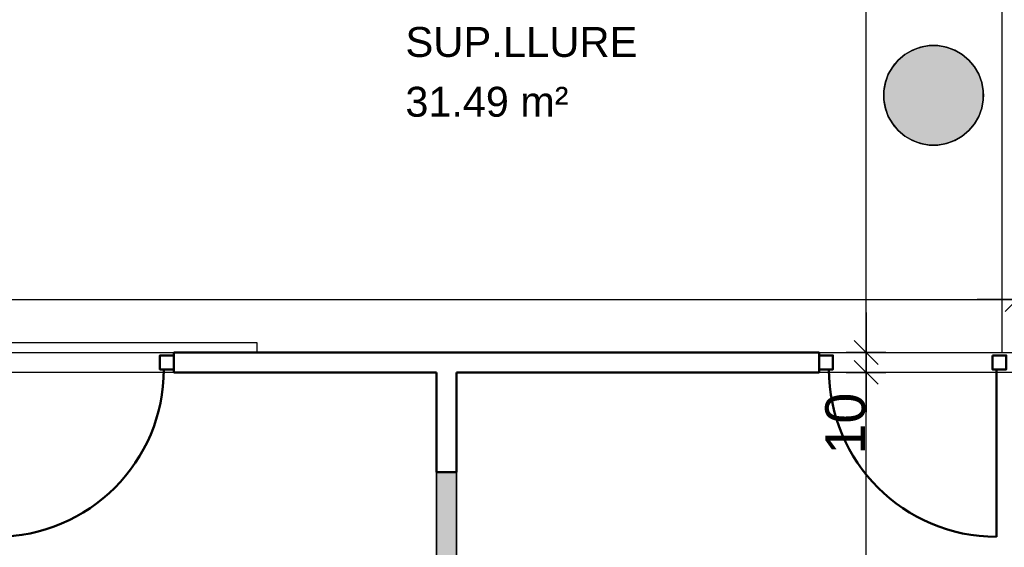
# Model space of a CAD drawing. Header units: metres. Extents: x -1 to 439, y -6 to 33.
# Tile 20 of 29: x 416.4 to 421.35, y 15.53 to 18.18. Entities that reach past the tile are written whole.
import ezdxf

# ---------------------------------------------------------------- set-up
doc = ezdxf.new("R2010")
doc.units = ezdxf.units.M
doc.header["$PDMODE"] = 65
doc.linetypes.add('CONTINUA', pattern=[0])
for name, color, linetype, lineweight in [('3D P1 MURS NOUS', 7, 'CONTINUA', 25), ('3D P1 PILAR', 7, 'CONTINUA', 25), ('P1 COTES', 7, 'CONTINUA', 25), ('P1 LOCAL', 7, 'CONTINUA', 25), ('P1 SUPERFICI LLIURE', 7, 'CONTINUA', 25)]:
    doc.layers.add(name, color=color, linetype=linetype, lineweight=lineweight)
doc.styles.add('ARIAL', font='arial.ttf')
doc.dimstyles.new('DIMSTYLE_4', dxfattribs={"dimtxt": 0.2, "dimasz": 0.2, "dimexe": 0, "dimexo": 1e-06, "dimgap": 0.1, "dimtad": 0, "dimrnd": 0.005, "dimzin": 4, "dimdsep": 46, "dimtxsty": 'ARIAL', "dimblk1": 'ALL_ML_STRICH', "dimblk2": 'ALL_ML_STRICH', "dimsah": 1, "dimcen": 0, "dimse1": 1, "dimse2": 1, "dimclrd": 2, "dimclre": 2, "dimclrt": 2, "dimadec": 0, "dimazin": 0, "dimtfac": 1, "dimtdec": 0, "dimtix": 1, "dimtmove": 2, "dimatfit": 3, "dimfxl": 0, "dimtzin": 0, "dimlwd": 0, "dimlwe": 35, "dimarcsym": 0})
doc.dimstyles.new('DIMSTYLE_5', dxfattribs={"dimtxt": 0.2, "dimasz": 0.2, "dimexe": 0, "dimexo": 1e-06, "dimgap": 0.1, "dimtad": 2, "dimdec": 0, "dimlfac": 100, "dimrnd": 0.5, "dimzin": 4, "dimdsep": 46, "dimtxsty": 'ARIAL', "dimblk1": 'ALL_ML_STRICH', "dimblk2": 'ALL_ML_STRICH', "dimsah": 1, "dimcen": 0, "dimse1": 1, "dimse2": 1, "dimclrd": 2, "dimclre": 2, "dimclrt": 2, "dimadec": 0, "dimazin": 0, "dimtfac": 1, "dimtdec": 0, "dimtix": 1, "dimtmove": 2, "dimatfit": 3, "dimfxl": 0, "dimtvp": 1.2, "dimtzin": 0, "dimlwd": 0, "dimlwe": 35, "dimarcsym": 0})

# ---------------------------------------------------------------- blocks, each defined once
blk = doc.blocks.new('_CLOSEDFILLED')
at = {"color": 0, "linetype": 'ByBlock', "lineweight": -2}
blk.add_solid([(-1, 0), (0, 0), (-1, 0)], dxfattribs=at)
blk = doc.blocks.new('ALL_ML_STRICH')
at = {"color": 0, "linetype": 'ByBlock', "lineweight": -2}
for p, q in [((0, -0.5), (0, 0.5)), ((-0.3, -0.3), (0.3, 0.3)), ((-1, 0), (0.5, 0))]:
    blk.add_line(p, q, dxfattribs=at)
blk = doc.blocks.new('*D59')
at = {"layer": 'DEFPOINTS', "color": 2, "linetype": 'CONTINUA', "lineweight": 35, "transparency": 33554687}
for p in [(420.1479, 16.4095), (420.6531, 13.1206), (420.7482, 13.1206)]:
    blk.add_point(p, dxfattribs=at)
at = {"layer": 'P1 COTES', "color": 2, "linetype": 'CONTINUA', "lineweight": -2, "transparency": 33554687}
for p, q in [((420.6531, 15.1093), (420.6531, 16.4095)), ((420.6531, 13.1206), (420.6531, 14.4493))]:
    blk.add_line(p, q, dxfattribs=at)
at = {"layer": 'P1 COTES', "color": 2, "linetype": 'CONTINUA', "lineweight": 35, "transparency": 33554687, "xscale": 0.2, "yscale": 0.2, "zscale": 0.2}
for p, rotation in [((420.6531, 16.4095), 90), ((420.6531, 13.1206), 270)]:
    blk.add_blockref('ALL_ML_STRICH', p, dxfattribs=dict(at, rotation=rotation))
at = {"layer": 'P1 COTES', "color": 2, "linetype": 'CONTINUA', "lineweight": 35, "transparency": 33554687, "insert": (420.6531, 14.7793), "char_height": 0.2, "width": 0.8, "attachment_point": 5, "rotation": 90, "style": 'ARIAL'}
blk.add_mtext('\\A1;{\\A1;{3.29\\H0.132000;\\S^ ;}}', dxfattribs=at)
blk = doc.blocks.new('*D60')
at = {"layer": 'DEFPOINTS', "color": 2, "linetype": 'CONTINUA', "lineweight": 35, "transparency": 33554687}
for p in [(421.1361, 16.5095), (420.1479, 16.4095), (420.6531, 16.4095)]:
    blk.add_point(p, dxfattribs=at)
at = {"layer": 'P1 COTES', "color": 2, "linetype": 'CONTINUA', "lineweight": -2, "transparency": 33554687}
blk.add_line((420.6531, 16.4095), (420.6531, 16.5095), dxfattribs=at)
at = {"layer": 'P1 COTES', "color": 2, "linetype": 'CONTINUA', "lineweight": 35, "transparency": 33554687, "xscale": 0.2, "yscale": 0.2, "zscale": 0.2}
for p, rotation in [((420.6531, 16.4095), 270), ((420.6531, 16.5095), 90)]:
    blk.add_blockref('ALL_ML_STRICH', p, dxfattribs=dict(at, rotation=rotation))
at = {"layer": 'P1 COTES', "color": 2, "linetype": 'CONTINUA', "lineweight": 35, "transparency": 33554687, "insert": (420.5497, 16.1521), "char_height": 0.2, "width": 0.4, "attachment_point": 5, "rotation": 90, "style": 'ARIAL'}
blk.add_mtext('\\A1;{10}', dxfattribs=at)
blk = doc.blocks.new('*D61')
at = {"layer": 'DEFPOINTS', "color": 2, "linetype": 'CONTINUA', "lineweight": 35, "transparency": 33554687}
for p in [(420.9426, 24.2395), (420.6531, 16.5095), (421.1361, 16.5095)]:
    blk.add_point(p, dxfattribs=at)
at = {"layer": 'P1 COTES', "color": 2, "linetype": 'CONTINUA', "lineweight": -2, "transparency": 33554687}
for p, q in [((420.6531, 20.7189), (420.6531, 24.2395)), ((420.6531, 16.5095), (420.6531, 20.0589))]:
    blk.add_line(p, q, dxfattribs=at)
at = {"layer": 'P1 COTES', "color": 2, "linetype": 'CONTINUA', "lineweight": 35, "transparency": 33554687, "xscale": 0.2, "yscale": 0.2, "zscale": 0.2}
for p, rotation in [((420.6531, 24.2395), 90), ((420.6531, 16.5095), 270)]:
    blk.add_blockref('ALL_ML_STRICH', p, dxfattribs=dict(at, rotation=rotation))
at = {"layer": 'P1 COTES', "color": 2, "linetype": 'CONTINUA', "lineweight": 35, "transparency": 33554687, "insert": (420.6531, 20.3889), "char_height": 0.2, "width": 0.8, "attachment_point": 5, "rotation": 90, "style": 'ARIAL'}
blk.add_mtext('\\A1;{\\A1;{7.73\\H0.132000;\\S^ ;}}', dxfattribs=at)
blk = doc.blocks.new('*D62')
at = {"layer": 'DEFPOINTS', "color": 2, "linetype": 'CONTINUA', "lineweight": 35, "transparency": 33554687}
for p in [(403.3693, 16.7752), (421.4111, 16.7418), (403.3693, 16.5095)]:
    blk.add_point(p, dxfattribs=at)
at = {"layer": 'P1 COTES', "color": 2, "linetype": 'CONTINUA', "lineweight": -2, "transparency": 33554687}
for p, q in [((403.3693, 16.7752), (411.9974, 16.7752)), ((412.7974, 16.7752), (421.4111, 16.7752))]:
    blk.add_line(p, q, dxfattribs=at)
at = {"layer": 'P1 COTES', "color": 2, "linetype": 'CONTINUA', "lineweight": 35, "transparency": 33554687, "xscale": 0.2, "yscale": 0.2, "zscale": 0.2, "rotation": 180}
blk.add_blockref('ALL_ML_STRICH', (403.3693, 16.7752), dxfattribs=at)
at = {"layer": 'P1 COTES', "color": 2, "linetype": 'CONTINUA', "lineweight": 35, "transparency": 33554687, "xscale": 0.2, "yscale": 0.2, "zscale": 0.2}
blk.add_blockref('ALL_ML_STRICH', (421.4111, 16.7752), dxfattribs=at)
at = {"layer": 'P1 COTES', "color": 2, "linetype": 'CONTINUA', "lineweight": 35, "transparency": 33554687, "insert": (412.3974, 16.7752), "char_height": 0.2, "width": 1, "attachment_point": 5, "style": 'ARIAL'}
blk.add_mtext('\\A1;{\\A1;{18.04\\H0.132000;\\S^ ;}}', dxfattribs=at)

msp = doc.modelspace()

# ---------------------------------------------------------------- hatches: boundary and pattern name
at = {"layer": '3D P1 MURS NOUS', "linetype": 'CONTINUA', "lineweight": 18, "true_color": 0x006e00, "transparency": 33554687}
msp.add_hatch(color=96, dxfattribs=at).paths.add_polyline_path([(418.49726, 15.90946), (418.49726, 13.12061), (418.59726, 13.12061), (418.59726, 15.90946)])
at = {"layer": '3D P1 PILAR', "linetype": 'CONTINUA', "lineweight": 18, "transparency": 33554687}
msp.add_hatch(color=9, dxfattribs=at).paths.add_polyline_path([(421.01383, 18.04914), (420.97014, 18.04914), (420.92712, 18.04156), (420.88606, 18.02661), (420.84823, 18.00477), (420.81476, 17.97669), (420.78668, 17.94322), (420.76483, 17.90538), (420.74989, 17.86433), (420.7423, 17.8213), (420.7423, 17.77762), (420.74989, 17.73459), (420.76483, 17.69354), (420.78668, 17.6557), (420.81476, 17.62223), (420.84823, 17.59415), (420.88606, 17.57231), (420.92712, 17.55736), (420.97014, 17.54978), (421.01383, 17.54978), (421.05685, 17.55736), (421.09791, 17.57231), (421.13574, 17.59415), (421.16921, 17.62223), (421.19729, 17.6557), (421.21914, 17.69354), (421.23408, 17.73459), (421.24167, 17.77762), (421.24167, 17.8213), (421.23408, 17.86433), (421.21914, 17.90538), (421.19729, 17.94322), (421.16921, 17.97669), (421.13574, 18.00477), (421.09791, 18.02661), (421.05685, 18.04156)])

# ---------------------------------------------------------------- linework, layer by layer
at = {"layer": '3D P1 MURS NOUS', "color": 4, "linetype": 'CONTINUA', "lineweight": 50, "transparency": 33554687}
for p, q in [((417.17811, 16.40946), (417.17811, 16.50946)), ((420.41698, 16.50946), (417.17811, 16.50946)), ((420.41698, 16.50946), (420.41698, 16.40946)), ((417.17811, 16.40946), (418.49726, 16.40946)), ((418.49726, 16.40946), (418.49726, 15.90946)), ((418.59726, 16.40946), (420.41698, 16.40946)), ((418.59726, 15.90946), (418.59726, 16.40946)), ((421.30698, 16.42446), (421.30698, 15.58446)), ((418.49726, 15.90946), (418.59726, 15.90946))]:
    msp.add_line(p, q, dxfattribs=at)
at = {"layer": '3D P1 MURS NOUS', "color": 7, "linetype": 'CONTINUA', "lineweight": 25, "transparency": 33554687}
for p, q in [((418.49726, 15.90946), (418.49726, 13.12061)), ((418.59726, 15.90946), (418.49726, 15.90946)), ((418.59726, 13.12061), (418.59726, 15.90946))]:
    msp.add_line(p, q, dxfattribs=at)
at = {"layer": '3D P1 MURS NOUS', "color": 4, "linetype": 'CONTINUA', "lineweight": 50, "transparency": 33554687}
for points in [[(417.17811, 16.49446), (417.10811, 16.49446), (417.10811, 16.42446), (417.17811, 16.42446), (417.17811, 16.49446)], [(420.41698, 16.49446), (420.48698, 16.49446), (420.48698, 16.42446), (420.41698, 16.42446), (420.41698, 16.49446)], [(421.28698, 16.49446), (421.35698, 16.49446), (421.35698, 16.42446), (421.28698, 16.42446), (421.28698, 16.49446)]]:
    msp.add_lwpolyline(points, close=True, dxfattribs=at)
for centre, start, end in [((416.28811, 16.42446), 270, 0), ((421.30698, 16.42446), 180, 270)]:
    msp.add_arc(centre, 0.84, start, end, dxfattribs=at)
at = {"layer": '3D P1 PILAR', "color": 7, "linetype": 'CONTINUA', "lineweight": 25, "transparency": 33554687}
for p, q in [((420.92712, 18.04156), (420.88606, 18.02661)), ((420.97014, 18.04914), (420.92712, 18.04156)), ((421.01383, 18.04914), (420.97014, 18.04914)), ((421.05685, 18.04156), (421.01383, 18.04914)), ((421.09791, 18.02661), (421.05685, 18.04156)), ((420.84823, 18.00477), (420.81476, 17.97669)), ((420.88606, 18.02661), (420.84823, 18.00477)), ((421.13574, 18.00477), (421.09791, 18.02661)), ((421.16921, 17.97669), (421.13574, 18.00477)), ((420.78668, 17.94322), (420.76483, 17.90538)), ((420.81476, 17.97669), (420.78668, 17.94322)), ((421.19729, 17.94322), (421.16921, 17.97669)), ((421.21914, 17.90538), (421.19729, 17.94322)), ((420.76483, 17.90538), (420.74989, 17.86433)), ((421.23408, 17.86433), (421.21914, 17.90538)), ((420.74989, 17.86433), (420.7423, 17.8213)), ((421.24167, 17.8213), (421.23408, 17.86433)), ((420.7423, 17.8213), (420.7423, 17.77762)), ((421.24167, 17.77762), (421.24167, 17.8213)), ((420.7423, 17.77762), (420.74989, 17.73459)), ((421.23408, 17.73459), (421.24167, 17.77762)), ((420.74989, 17.73459), (420.76483, 17.69354)), ((421.21914, 17.69354), (421.23408, 17.73459)), ((420.76483, 17.69354), (420.78668, 17.6557)), ((420.78668, 17.6557), (420.81476, 17.62223)), ((421.16921, 17.62223), (421.19729, 17.6557)), ((421.19729, 17.6557), (421.21914, 17.69354)), ((420.81476, 17.62223), (420.84823, 17.59415)), ((421.13574, 17.59415), (421.16921, 17.62223)), ((420.84823, 17.59415), (420.88606, 17.57231)), ((420.88606, 17.57231), (420.92712, 17.55736)), ((420.92712, 17.55736), (420.97014, 17.54978)), ((420.97014, 17.54978), (421.01383, 17.54978)), ((421.01383, 17.54978), (421.05685, 17.55736)), ((421.05685, 17.55736), (421.09791, 17.57231)), ((421.09791, 17.57231), (421.13574, 17.59415))]:
    msp.add_line(p, q, dxfattribs=at)
at = {"layer": 'P1 LOCAL', "color": 7, "linetype": 'CONTINUA', "lineweight": 25, "transparency": 33554687}
for p, q in [((420.88606, 18.02661), (420.92712, 18.04156)), ((420.92712, 18.04156), (420.97014, 18.04914)), ((420.97014, 18.04914), (421.01383, 18.04914)), ((421.01383, 18.04914), (421.05685, 18.04156)), ((421.05685, 18.04156), (421.09791, 18.02661)), ((420.81476, 17.97669), (420.84823, 18.00477)), ((420.84823, 18.00477), (420.88606, 18.02661)), ((421.09791, 18.02661), (421.13574, 18.00477)), ((421.13574, 18.00477), (421.16921, 17.97669)), ((420.76483, 17.90538), (420.78668, 17.94322)), ((420.78668, 17.94322), (420.81476, 17.97669)), ((421.16921, 17.97669), (421.19729, 17.94322)), ((421.19729, 17.94322), (421.21914, 17.90538)), ((420.74989, 17.86433), (420.76483, 17.90538)), ((421.21914, 17.90538), (421.23408, 17.86433)), ((420.7423, 17.8213), (420.74989, 17.86433)), ((421.23408, 17.86433), (421.24167, 17.8213)), ((420.7423, 17.77762), (420.7423, 17.8213)), ((421.24167, 17.8213), (421.24167, 17.77762)), ((420.74989, 17.73459), (420.7423, 17.77762)), ((421.24167, 17.77762), (421.23408, 17.73459)), ((420.76483, 17.69354), (420.74989, 17.73459)), ((421.23408, 17.73459), (421.21914, 17.69354)), ((420.78668, 17.6557), (420.76483, 17.69354)), ((420.81476, 17.62223), (420.78668, 17.6557)), ((421.19729, 17.6557), (421.16921, 17.62223)), ((421.21914, 17.69354), (421.19729, 17.6557)), ((420.84823, 17.59415), (420.81476, 17.62223)), ((421.16921, 17.62223), (421.13574, 17.59415)), ((420.88606, 17.57231), (420.84823, 17.59415)), ((420.92712, 17.55736), (420.88606, 17.57231)), ((420.97014, 17.54978), (420.92712, 17.55736)), ((421.01383, 17.54978), (420.97014, 17.54978)), ((421.05685, 17.55736), (421.01383, 17.54978)), ((421.09791, 17.57231), (421.05685, 17.55736)), ((421.13574, 17.59415), (421.09791, 17.57231)), ((403.37518, 16.50946), (421.40698, 16.50946)), ((418.49726, 16.40946), (416.18811, 16.40946)), ((418.49726, 13.12061), (418.49726, 16.40946)), ((418.59726, 16.40946), (418.59726, 13.12061)), ((421.40698, 16.40946), (418.59726, 16.40946))]:
    msp.add_line(p, q, dxfattribs=at)
at = {"layer": 'P1 SUPERFICI LLIURE', "color": 7, "linetype": 'CONTINUA', "lineweight": 25, "transparency": 33554687}
for p, q in [((421.33698, 16.50946), (421.33698, 19.90038)), ((420.90826, 18.03503), (420.94112, 18.04423)), ((420.94112, 18.04423), (420.97492, 18.04888)), ((420.97492, 18.04888), (421.00905, 18.04888)), ((421.00905, 18.04888), (421.04285, 18.04423)), ((421.04285, 18.04423), (421.0757, 18.03503)), ((420.82135, 17.98217), (420.84781, 18.0037)), ((420.84781, 18.0037), (420.87697, 18.02143)), ((420.87697, 18.02143), (420.90826, 18.03503)), ((421.0757, 18.03503), (421.107, 18.02143)), ((421.107, 18.02143), (421.13615, 18.0037)), ((421.13615, 18.0037), (421.16262, 17.98217)), ((420.77838, 17.92936), (420.79806, 17.95723)), ((420.79806, 17.95723), (420.82135, 17.98217)), ((421.16262, 17.98217), (421.18591, 17.95723)), ((421.18591, 17.95723), (421.20559, 17.92936)), ((420.75126, 17.86691), (420.76268, 17.89906)), ((420.76268, 17.89906), (420.77838, 17.92936)), ((421.20559, 17.92936), (421.22129, 17.89906)), ((421.22129, 17.89906), (421.23271, 17.86691)), ((420.74431, 17.8335), (420.75126, 17.86691)), ((421.23271, 17.86691), (421.23966, 17.8335)), ((420.74198, 17.79946), (420.74431, 17.8335)), ((420.74431, 17.76542), (420.74198, 17.79946)), ((421.23966, 17.8335), (421.24198, 17.79946)), ((421.24198, 17.79946), (421.23966, 17.76542)), ((420.75126, 17.73201), (420.74431, 17.76542)), ((421.23966, 17.76542), (421.23271, 17.73201)), ((420.76268, 17.69986), (420.75126, 17.73201)), ((420.77838, 17.66956), (420.76268, 17.69986)), ((421.22129, 17.69986), (421.20559, 17.66956)), ((421.23271, 17.73201), (421.22129, 17.69986)), ((420.79806, 17.64169), (420.77838, 17.66956)), ((421.20559, 17.66956), (421.18591, 17.64169)), ((420.82135, 17.61675), (420.79806, 17.64169)), ((420.84781, 17.59522), (420.82135, 17.61675)), ((420.87697, 17.57749), (420.84781, 17.59522)), ((421.13615, 17.59522), (421.107, 17.57749)), ((421.16262, 17.61675), (421.13615, 17.59522)), ((421.18591, 17.64169), (421.16262, 17.61675)), ((420.90826, 17.56389), (420.87697, 17.57749)), ((420.94112, 17.55469), (420.90826, 17.56389)), ((420.97492, 17.55004), (420.94112, 17.55469)), ((421.00905, 17.55004), (420.97492, 17.55004)), ((421.04285, 17.55469), (421.00905, 17.55004)), ((421.0757, 17.56389), (421.04285, 17.55469)), ((421.107, 17.57749), (421.0757, 17.56389)), ((416.14309, 16.55946), (417.59505, 16.55946)), ((417.59505, 16.55946), (417.59505, 16.50946)), ((417.59505, 16.50946), (417.6002, 16.50946)), ((417.6002, 16.50946), (417.64505, 16.50946)), ((417.64505, 16.50946), (421.33698, 16.50946))]:
    msp.add_line(p, q, dxfattribs=at)

# ---------------------------------------------------------------- block references
at = {"layer": '3D P1 PILAR', "color": 7, "linetype": 'CONTINUA', "lineweight": 25, "transparency": 33554687, "xscale": 0.0002666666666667, "yscale": 0.0002666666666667, "zscale": 0.0002666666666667}
msp.add_blockref('_CLOSEDFILLED', (420.99198, 17.79946), dxfattribs=at)

# ---------------------------------------------------------------- texts
at = {"layer": 'P1 SUPERFICI LLIURE', "color": 7, "linetype": 'CONTINUA', "lineweight": 25, "transparency": 33554687, "char_height": 0.15, "attachment_point": 7, "style": 'ARIAL'}
for s, insert, width in [('\\W1.00;SUP.LLURE', (418.34086, 17.99016), 1.2452026), ('\\W0.99;31.49 m²', (418.34086, 17.69016), 0.9040494)]:
    msp.add_mtext(s, dxfattribs=dict(at, insert=insert, width=width))

# ---------------------------------------------------------------- dimensions: what is measured, and where the dimension line sits
at = {"layer": 'P1 COTES', "color": 2, "linetype": 'CONTINUA', "lineweight": 35, "transparency": 33554687}
for base, p1, p2, dimstyle, picture, middle in [((420.6531, 24.23946), (421.13612, 16.50946), (420.94262, 24.23946), 'DIMSTYLE_4', '*D61', (420.6531, 20.38891)), ((420.6531, 16.50946), (420.1479, 16.40946), (421.13612, 16.50946), 'DIMSTYLE_5', '*D60', (420.54969, 16.15205)), ((420.6531, 16.40946), (420.74818, 13.12061), (420.1479, 16.40946), 'DIMSTYLE_4', '*D59', (420.6531, 14.77928))]:
    dim = msp.add_linear_dim(base=base, p1=p1, p2=p2, angle=90, dimstyle=dimstyle, override={"dimpost": '<>', "dimclrd": 2, "dimclre": 2, "dimclrt": 2, "dimlwd": 0, "dimlwe": 35}, dxfattribs=at)
    dim.commit()
    dim.dimension.update_dxf_attribs({"geometry": picture, "text_midpoint": middle, "dimtype": 160})
dim = msp.add_linear_dim(base=(421.4111, 16.7752), p1=(403.3693, 16.50946), p2=(421.4111, 16.74179), dimstyle='DIMSTYLE_4', override={"dimpost": '<>', "dimclrd": 2, "dimclre": 2, "dimclrt": 2, "dimlwd": 0, "dimlwe": 35}, dxfattribs=at)
dim.commit()
dim.dimension.update_dxf_attribs({"geometry": '*D62', "text_midpoint": (412.39736, 16.7752), "dimtype": 160})

doc.saveas('drawing.dxf')
